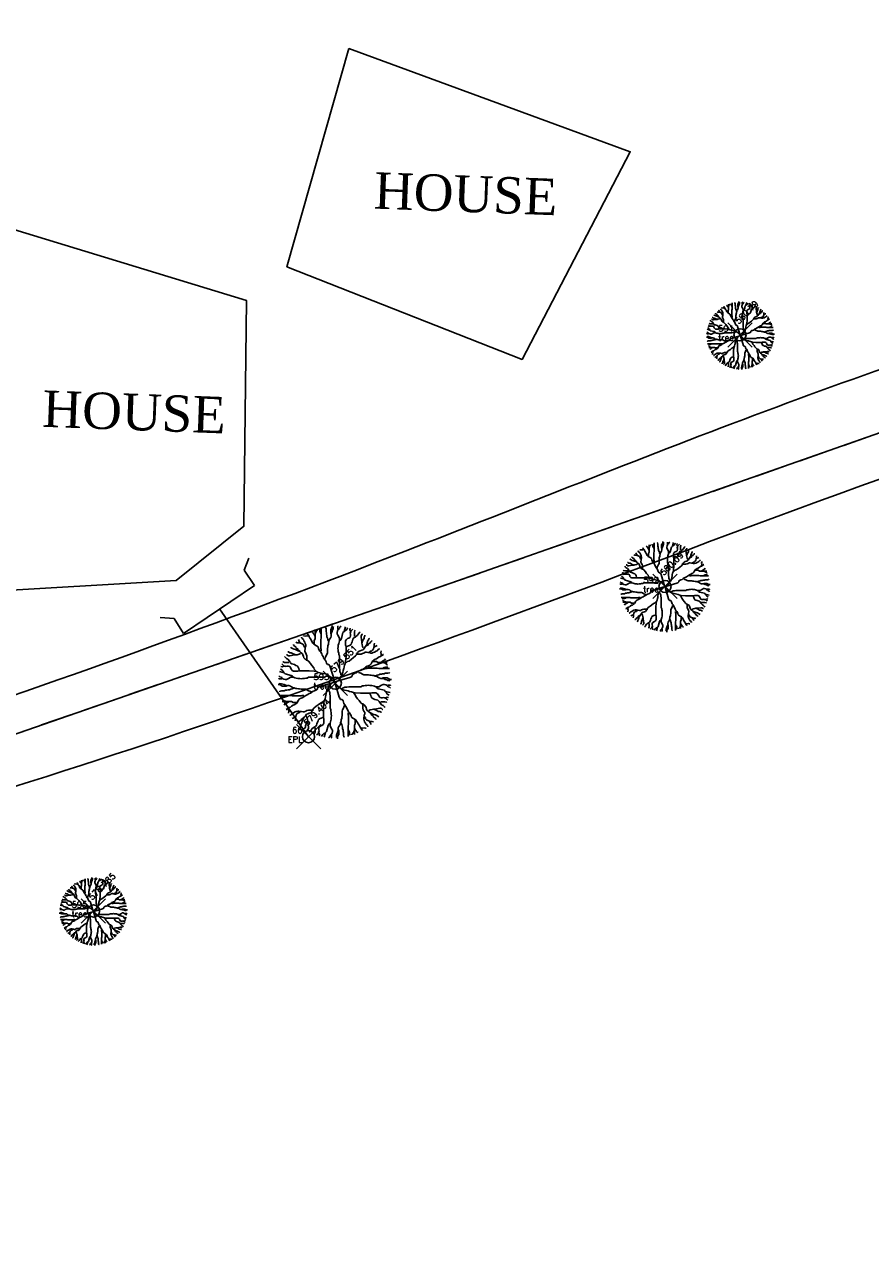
# Model space of a CAD drawing. Header units: millimetres. Extents: x 726415 to 727128, y 2561290 to 2562051.
# Tile 7 of 18: x 726701 to 726736, y 2561448 to 2561499. Entities that reach past the tile are written whole.
import ezdxf
from ezdxf.enums import TextEntityAlignment as Align

# ---------------------------------------------------------------- set-up
doc = ezdxf.new("R2010")
doc.units = ezdxf.units.MM
doc.header["$PDMODE"] = 35
doc.header["$PDSIZE"] = 0.5
doc.linetypes.add('ACAD_ISO03W100', pattern=[30, 12, -18])
doc.linetypes.add('HIDDENX2', pattern=[19.05, 12.7, -6.35])
for name, color, linetype in [('AGGRI LAND', 253, 'Continuous'), ('CSP2_ROAD', 3, 'Continuous'), ('Points', 7, 'Continuous'), ('Points-ELV', 6, 'Continuous'), ('Points-NUM', 4, 'Continuous'), ('Points-TXT', 3, 'Continuous'), ('ROAD', 114, 'Continuous'), ('TREE', 82, 'Continuous')]:
    doc.layers.add(name, color=color, linetype=linetype)
doc.layers.add('LT LINE', color=144, linetype='FENCELINE1', transparency=0.4)
doc.styles.add('romans', font='romans.shx')
doc.linetypes.add('FENCELINE1', pattern='A,6.35,-2.54,[133,ltypeshp.shx,S=2.54,R=0,X=-2.54,Y=0],-2.54,25.4', length=36.83)

# ---------------------------------------------------------------- blocks, each defined once
blk = doc.blocks.new('POINTS')
at = {"layer": 'Points'}
blk.add_line((0, 0), (0, 0), dxfattribs=at)
blk.add_point((0, 0), dxfattribs=at)
at = {"layer": 'Points-ELV', "style": 'romans'}
blk.add_attdef('ELEV', text='', height=1, rotation=45, dxfattribs=at).set_placement((0, 0), align=Align.BOTTOM_LEFT)
at = {"layer": 'Points-NUM', "style": 'romans'}
blk.add_attdef('PTNUM', text='', height=1, dxfattribs=at).set_placement((0, 0), align=Align.BOTTOM_RIGHT)
at = {"layer": 'Points-TXT', "style": 'romans'}
blk.add_attdef('DESC', text='', height=1, dxfattribs=at).set_placement((0, 0), align=Align.BOTTOM_RIGHT)
blk = doc.blocks.new('A$C7D0D0C92')
for p, q in [((0.593, 1.392), (0.587, 1.397)), ((0.669, 1.383), (0.676, 1.402)), ((0.676, 1.402), (0.676, 1.416)), ((0.687, 1.392), (0.693, 1.402)), ((0.748, 1.37), (0.748, 1.405)), ((0.748, 1.405), (0.752, 1.405)), ((0.767, 1.376), (0.771, 1.394)), ((0.771, 1.394), (0.786, 1.405)), ((0.825, 1.34), (0.841, 1.399)), ((0.258, 1.229), (0.253, 1.238)), ((0.299, 1.252), (0.294, 1.267)), ((0.294, 1.267), (0.294, 1.263)), ((0.317, 1.238), (0.299, 1.252)), ((0.322, 1.286), (0.317, 1.286)), ((0.322, 1.224), (0.317, 1.238)), ((0.34, 1.282), (0.322, 1.286)), ((0.358, 1.286), (0.34, 1.282)), ((0.376, 1.282), (0.358, 1.286)), ((0.376, 1.296), (0.364, 1.315)), ((0.364, 1.315), (0.364, 1.31)), ((0.388, 1.282), (0.376, 1.296)), ((0.393, 1.263), (0.388, 1.282)), ((0.405, 1.248), (0.393, 1.263)), ((0.417, 1.229), (0.405, 1.248)), ((0.434, 1.33), (0.417, 1.34)), ((0.44, 1.315), (0.434, 1.33)), ((0.452, 1.301), (0.44, 1.315)), ((0.458, 1.286), (0.452, 1.301)), ((0.452, 1.229), (0.464, 1.248)), ((0.464, 1.248), (0.464, 1.364)), ((0.47, 1.334), (0.493, 1.364)), ((0.47, 1.32), (0.47, 1.334)), ((0.493, 1.364), (0.493, 1.368)), ((0.523, 1.359), (0.516, 1.373)), ((0.523, 1.34), (0.523, 1.359)), ((0.528, 1.325), (0.523, 1.34)), ((0.54, 1.306), (0.528, 1.325)), ((0.534, 1.238), (0.54, 1.258)), ((0.534, 1.128), (0.534, 1.238)), ((0.54, 1.258), (0.54, 1.391)), ((0.599, 1.373), (0.593, 1.392)), ((0.599, 1.34), (0.599, 1.373)), ((0.605, 1.325), (0.599, 1.34)), ((0.605, 1.306), (0.605, 1.325)), ((0.61, 1.291), (0.605, 1.306)), ((0.61, 1.272), (0.61, 1.291)), ((0.617, 1.258), (0.61, 1.272)), ((0.622, 1.238), (0.617, 1.258)), ((0.634, 1.209), (0.622, 1.238)), ((0.634, 1.229), (0.646, 1.248)), ((0.646, 1.248), (0.658, 1.263)), ((0.658, 1.364), (0.669, 1.383)), ((0.658, 1.315), (0.658, 1.364)), ((0.663, 1.296), (0.658, 1.315)), ((0.658, 1.263), (0.663, 1.282)), ((0.663, 1.306), (0.669, 1.325)), ((0.663, 1.282), (0.663, 1.296)), ((0.669, 1.325), (0.676, 1.34)), ((0.676, 1.34), (0.681, 1.359)), ((0.681, 1.359), (0.687, 1.373)), ((0.687, 1.373), (0.687, 1.392)), ((0.738, 1.328), (0.743, 1.346)), ((0.738, 1.311), (0.738, 1.328)), ((0.748, 1.294), (0.738, 1.311)), ((0.743, 1.346), (0.752, 1.364)), ((0.767, 1.258), (0.748, 1.294)), ((0.752, 1.364), (0.767, 1.376)), ((0.767, 1.223), (0.767, 1.258)), ((0.782, 1.235), (0.791, 1.252)), ((0.791, 1.252), (0.81, 1.328)), ((0.81, 1.328), (0.825, 1.34)), ((0.825, 1.346), (0.844, 1.353)), ((0.844, 1.353), (0.858, 1.364)), ((0.844, 1.223), (0.853, 1.241)), ((0.853, 1.241), (0.868, 1.252)), ((0.858, 1.364), (0.868, 1.381)), ((0.868, 1.381), (0.872, 1.387)), ((0.868, 1.252), (0.883, 1.258)), ((0.883, 1.258), (0.902, 1.27)), ((0.897, 1.364), (0.902, 1.381)), ((0.906, 1.346), (0.897, 1.364)), ((0.902, 1.323), (0.906, 1.34)), ((0.906, 1.305), (0.902, 1.323)), ((0.902, 1.27), (0.906, 1.287)), ((0.906, 1.34), (0.921, 1.358)), ((0.911, 1.328), (0.906, 1.346)), ((0.906, 1.287), (0.906, 1.305)), ((0.921, 1.358), (0.935, 1.37)), ((0.93, 1.229), (0.935, 1.246)), ((0.935, 1.246), (0.949, 1.264)), ((0.949, 1.264), (0.964, 1.27)), ((0.954, 1.335), (0.959, 1.353)), ((0.954, 1.282), (0.954, 1.335)), ((0.959, 1.353), (0.964, 1.358)), ((0.964, 1.27), (0.993, 1.294)), ((0.993, 1.294), (1.003, 1.311)), ((1.003, 1.311), (1.017, 1.328)), ((1.017, 1.328), (1.027, 1.335)), ((1.036, 1.287), (1.05, 1.305)), ((1.036, 1.27), (1.036, 1.287)), ((1.046, 1.211), (1.036, 1.27)), ((1.05, 1.305), (1.05, 1.311)), ((1.065, 1.235), (1.075, 1.252)), ((1.075, 1.27), (1.084, 1.287)), ((1.075, 1.252), (1.075, 1.27)), ((1.084, 1.287), (1.084, 1.294)), ((1.128, 1.235), (1.137, 1.252)), ((1.137, 1.252), (1.142, 1.258)), ((0.129, 1.084), (0.123, 1.084)), ((0.146, 1.075), (0.129, 1.084)), ((0.164, 1.137), (0.159, 1.142)), ((0.182, 1.128), (0.164, 1.137)), ((0.199, 1.118), (0.182, 1.128)), ((0.194, 1.171), (0.194, 1.176)), ((0.205, 1.157), (0.194, 1.171)), ((0.217, 1.113), (0.199, 1.118)), ((0.223, 1.147), (0.205, 1.157)), ((0.235, 1.108), (0.217, 1.113)), ((0.24, 1.2), (0.223, 1.205)), ((0.228, 1.132), (0.223, 1.147)), ((0.246, 1.123), (0.228, 1.132)), ((0.253, 1.099), (0.235, 1.108)), ((0.258, 1.2), (0.24, 1.2)), ((0.253, 1.108), (0.246, 1.123)), ((0.27, 1.094), (0.253, 1.108)), ((0.27, 1.089), (0.253, 1.099)), ((0.264, 1.214), (0.258, 1.229)), ((0.276, 1.195), (0.258, 1.2)), ((0.276, 1.2), (0.264, 1.214)), ((0.287, 1.075), (0.27, 1.089)), ((0.294, 1.19), (0.276, 1.195)), ((0.311, 1.181), (0.294, 1.19)), ((0.322, 1.166), (0.311, 1.181)), ((0.335, 1.205), (0.322, 1.224)), ((0.322, 1.151), (0.322, 1.166)), ((0.34, 1.142), (0.322, 1.151)), ((0.34, 1.19), (0.335, 1.205)), ((0.335, 1.104), (0.34, 1.123)), ((0.335, 1.089), (0.335, 1.104)), ((0.346, 1.07), (0.335, 1.089)), ((0.346, 1.171), (0.34, 1.19)), ((0.34, 1.142), (0.346, 1.157)), ((0.34, 1.123), (0.34, 1.142)), ((0.346, 1.157), (0.346, 1.171)), ((0.422, 1.214), (0.417, 1.229)), ((0.434, 1.195), (0.422, 1.214)), ((0.446, 1.181), (0.434, 1.195)), ((0.481, 1.162), (0.446, 1.181)), ((0.452, 1.185), (0.452, 1.229)), ((0.499, 1.147), (0.481, 1.162)), ((0.505, 1.128), (0.499, 1.147)), ((0.511, 1.113), (0.505, 1.128)), ((0.523, 1.094), (0.511, 1.113)), ((0.534, 1.08), (0.523, 1.094)), ((0.54, 1.113), (0.534, 1.128)), ((0.54, 1.094), (0.54, 1.113)), ((0.617, 1.128), (0.622, 1.147)), ((0.617, 1.07), (0.617, 1.128)), ((0.622, 1.162), (0.628, 1.181)), ((0.622, 1.147), (0.622, 1.162)), ((0.628, 1.195), (0.634, 1.214)), ((0.628, 1.181), (0.628, 1.195)), ((0.634, 1.214), (0.634, 1.229)), ((0.748, 1.129), (0.752, 1.147)), ((0.752, 1.111), (0.748, 1.129)), ((0.752, 1.17), (0.757, 1.188)), ((0.752, 1.147), (0.752, 1.17)), ((0.752, 1.088), (0.752, 1.111)), ((0.757, 1.07), (0.752, 1.088)), ((0.757, 1.188), (0.762, 1.205)), ((0.762, 1.205), (0.767, 1.223)), ((0.767, 1.223), (0.782, 1.235)), ((0.844, 1.17), (0.844, 1.223)), ((0.849, 1.152), (0.844, 1.17)), ((0.844, 1.147), (0.858, 1.152)), ((0.849, 1.029), (0.849, 1.152)), ((0.858, 1.152), (0.878, 1.159)), ((0.878, 1.159), (0.892, 1.164)), ((0.892, 1.164), (0.911, 1.176)), ((0.911, 1.176), (0.916, 1.193)), ((0.916, 1.193), (0.926, 1.211)), ((0.926, 1.211), (0.93, 1.229)), ((0.993, 1.076), (1.012, 1.094)), ((1.012, 1.094), (1.027, 1.1)), ((1.027, 1.1), (1.046, 1.106)), ((1.046, 1.193), (1.046, 1.211)), ((1.05, 1.176), (1.046, 1.193)), ((1.046, 1.106), (1.061, 1.111)), ((1.05, 1.2), (1.055, 1.217)), ((1.055, 1.152), (1.05, 1.176)), ((1.055, 1.217), (1.065, 1.235)), ((1.065, 1.135), (1.055, 1.152)), ((1.061, 1.111), (1.075, 1.129)), ((1.075, 1.129), (1.089, 1.147)), ((1.089, 1.147), (1.099, 1.164)), ((1.094, 1.147), (1.108, 1.164)), ((1.099, 1.164), (1.108, 1.182)), ((1.108, 1.182), (1.113, 1.2)), ((1.108, 1.164), (1.123, 1.17)), ((1.113, 1.2), (1.118, 1.217)), ((1.118, 1.217), (1.128, 1.235)), ((1.123, 1.17), (1.132, 1.188)), ((1.132, 1.188), (1.147, 1.193)), ((1.142, 1.076), (1.151, 1.094)), ((1.147, 1.193), (1.157, 1.211)), ((1.151, 1.094), (1.166, 1.094)), ((1.157, 1.211), (1.171, 1.223)), ((1.166, 1.094), (1.181, 1.106)), ((1.171, 1.223), (1.176, 1.223)), ((1.181, 1.106), (1.19, 1.123)), ((1.19, 1.123), (1.195, 1.141)), ((1.195, 1.141), (1.2, 1.159)), ((1.2, 1.176), (1.205, 1.193)), ((1.2, 1.159), (1.2, 1.176)), ((1.2, 1.141), (1.214, 1.152)), ((1.205, 1.082), (1.224, 1.094)), ((1.214, 1.152), (1.229, 1.159)), ((1.224, 1.094), (1.238, 1.1)), ((1.229, 1.159), (1.238, 1.164)), ((1.238, 1.1), (1.252, 1.117)), ((1.252, 1.117), (1.267, 1.123)), ((1.267, 1.123), (1.263, 1.123)), ((1.282, 1.076), (1.286, 1.094)), ((1.286, 1.094), (1.286, 1.1)), ((0.058, 0.921), (0.047, 0.935)), ((0.064, 0.959), (0.058, 0.964)), ((0.082, 0.954), (0.064, 0.959)), ((0.088, 1.017), (0.082, 1.027)), ((0.135, 0.954), (0.082, 0.954)), ((0.105, 1.003), (0.088, 1.017)), ((0.111, 1.05), (0.105, 1.05)), ((0.123, 0.993), (0.105, 1.003)), ((0.129, 1.036), (0.111, 1.05)), ((0.146, 0.964), (0.123, 0.993)), ((0.146, 1.036), (0.129, 1.036)), ((0.164, 1.075), (0.146, 1.075)), ((0.205, 1.046), (0.146, 1.036)), ((0.152, 0.949), (0.146, 0.964)), ((0.17, 0.935), (0.152, 0.949)), ((0.182, 1.065), (0.164, 1.075)), ((0.187, 0.93), (0.17, 0.935)), ((0.199, 1.055), (0.182, 1.065)), ((0.205, 0.926), (0.187, 0.93)), ((0.217, 1.05), (0.199, 1.055)), ((0.223, 1.046), (0.205, 1.046)), ((0.24, 1.05), (0.223, 1.046)), ((0.264, 1.055), (0.24, 1.05)), ((0.281, 1.065), (0.264, 1.055)), ((0.305, 1.061), (0.287, 1.075)), ((0.311, 1.046), (0.305, 1.061)), ((0.317, 1.027), (0.311, 1.046)), ((0.322, 1.012), (0.317, 1.027)), ((0.34, 0.993), (0.322, 1.012)), ((0.364, 0.983), (0.34, 0.993)), ((0.352, 1.055), (0.346, 1.07)), ((0.358, 1.036), (0.352, 1.055)), ((0.358, 0.973), (0.358, 1.036)), ((0.381, 0.969), (0.364, 0.983)), ((0.405, 0.94), (0.381, 0.969)), ((0.422, 0.916), (0.405, 0.94)), ((0.546, 1.061), (0.534, 1.08)), ((0.552, 1.046), (0.546, 1.061)), ((0.564, 1.027), (0.552, 1.046)), ((0.569, 1.012), (0.564, 1.027)), ((0.581, 0.993), (0.569, 1.012)), ((0.593, 0.979), (0.581, 0.993)), ((0.587, 1.003), (0.593, 1.022)), ((0.593, 1.022), (0.599, 1.036)), ((0.599, 0.959), (0.593, 0.979)), ((0.599, 1.036), (0.61, 1.055)), ((0.605, 0.945), (0.599, 0.959)), ((0.617, 0.926), (0.605, 0.945)), ((0.61, 1.055), (0.617, 1.07)), ((0.757, 1.053), (0.757, 1.07)), ((0.767, 1.035), (0.757, 1.053)), ((0.767, 0.882), (0.767, 1.035)), ((0.829, 0.918), (0.839, 0.941)), ((0.839, 0.941), (0.844, 0.964)), ((0.844, 0.964), (0.849, 1.029)), ((0.849, 0.947), (0.868, 0.964)), ((0.868, 0.964), (0.887, 0.971)), ((0.887, 0.971), (0.916, 0.994)), ((0.916, 0.994), (0.94, 1.012)), ((0.94, 1.012), (0.969, 1.035)), ((0.969, 1.035), (0.983, 1.053)), ((0.973, 1.058), (1.036, 1.058)), ((0.983, 1.053), (0.993, 1.076)), ((1.036, 1.058), (1.055, 1.065)), ((1.055, 1.065), (1.07, 1.07)), ((1.07, 1.07), (1.089, 1.082)), ((1.089, 1.082), (1.104, 1.082)), ((1.104, 1.082), (1.123, 1.076)), ((1.123, 1.076), (1.142, 1.076)), ((1.142, 1.076), (1.157, 1.07)), ((1.147, 0.918), (1.162, 0.935)), ((1.157, 1.07), (1.171, 1.07)), ((1.162, 0.935), (1.181, 0.971)), ((1.171, 1.07), (1.19, 1.076)), ((1.181, 0.971), (1.195, 0.982)), ((1.185, 0.964), (1.229, 0.964)), ((1.19, 1.076), (1.205, 1.082)), ((1.195, 0.982), (1.214, 0.994)), ((1.214, 0.994), (1.229, 0.999)), ((1.229, 0.999), (1.248, 1.012)), ((1.229, 0.964), (1.248, 0.953)), ((1.248, 1.012), (1.263, 1.023)), ((1.248, 0.953), (1.364, 0.953)), ((1.263, 1.023), (1.282, 1.029)), ((1.286, 1.058), (1.282, 1.076)), ((1.282, 1.041), (1.286, 1.058)), ((1.282, 1.029), (1.296, 1.041)), ((1.286, 0.958), (1.301, 0.964)), ((1.296, 1.041), (1.315, 1.053)), ((1.301, 0.964), (1.315, 0.976)), ((1.315, 1.053), (1.31, 1.053)), ((1.315, 0.976), (1.33, 0.982)), ((1.32, 0.947), (1.334, 0.947)), ((1.33, 0.982), (1.34, 0.999)), ((1.334, 0.947), (1.364, 0.923)), ((0.023, 0.771), (0.011, 0.786)), ((0.076, 0.825), (0.018, 0.841)), ((0.035, 0.868), (0.029, 0.872)), ((0.052, 0.897), (0.035, 0.902)), ((0.052, 0.858), (0.035, 0.868)), ((0.07, 0.906), (0.052, 0.897)), ((0.064, 0.844), (0.052, 0.858)), ((0.076, 0.906), (0.058, 0.921)), ((0.07, 0.825), (0.064, 0.844)), ((0.088, 0.911), (0.07, 0.906)), ((0.093, 0.902), (0.076, 0.906)), ((0.088, 0.81), (0.076, 0.825)), ((0.164, 0.791), (0.088, 0.81)), ((0.111, 0.906), (0.093, 0.902)), ((0.129, 0.906), (0.111, 0.906)), ((0.146, 0.902), (0.129, 0.906)), ((0.159, 0.883), (0.146, 0.902)), ((0.164, 0.868), (0.159, 0.883)), ((0.176, 0.853), (0.164, 0.868)), ((0.182, 0.782), (0.164, 0.791)), ((0.194, 0.844), (0.176, 0.853)), ((0.194, 0.767), (0.182, 0.782)), ((0.246, 0.844), (0.194, 0.844)), ((0.223, 0.916), (0.205, 0.926)), ((0.24, 0.911), (0.223, 0.916)), ((0.253, 0.892), (0.24, 0.911)), ((0.264, 0.849), (0.246, 0.844)), ((0.258, 0.878), (0.253, 0.892)), ((0.264, 0.858), (0.258, 0.878)), ((0.27, 0.844), (0.264, 0.858)), ((0.388, 0.849), (0.264, 0.849)), ((0.452, 0.844), (0.388, 0.849)), ((0.446, 0.887), (0.422, 0.916)), ((0.452, 0.868), (0.446, 0.887)), ((0.47, 0.849), (0.452, 0.868)), ((0.475, 0.839), (0.452, 0.844)), ((0.499, 0.829), (0.475, 0.839)), ((0.523, 0.825), (0.499, 0.829)), ((0.54, 0.82), (0.523, 0.825)), ((0.564, 0.815), (0.54, 0.82)), ((0.587, 0.81), (0.564, 0.815)), ((0.599, 0.782), (0.581, 0.771)), ((0.605, 0.805), (0.587, 0.81)), ((0.617, 0.786), (0.599, 0.782)), ((0.622, 0.796), (0.605, 0.805)), ((0.634, 0.926), (0.617, 0.926)), ((0.64, 0.782), (0.622, 0.796)), ((0.646, 0.911), (0.634, 0.926)), ((0.658, 0.771), (0.64, 0.782)), ((0.651, 0.897), (0.646, 0.911)), ((0.699, 0.738), (0.651, 0.897)), ((0.771, 0.859), (0.767, 0.882)), ((0.771, 0.836), (0.771, 0.859)), ((0.782, 0.818), (0.771, 0.836)), ((0.771, 0.759), (0.782, 0.777)), ((0.786, 0.8), (0.782, 0.818)), ((0.782, 0.777), (0.796, 0.795)), ((0.796, 0.795), (0.805, 0.812)), ((0.805, 0.812), (0.81, 0.829)), ((0.81, 0.829), (0.815, 0.853)), ((0.815, 0.853), (0.82, 0.877)), ((0.82, 0.877), (0.825, 0.894)), ((0.825, 0.894), (0.829, 0.918)), ((0.911, 0.77), (0.926, 0.782)), ((0.926, 0.8), (0.945, 0.812)), ((0.926, 0.782), (0.926, 0.8)), ((0.945, 0.812), (0.959, 0.818)), ((0.959, 0.818), (0.979, 0.823)), ((0.979, 0.823), (0.993, 0.836)), ((0.993, 0.836), (1.012, 0.847)), ((1.003, 0.829), (1.022, 0.823)), ((1.012, 0.847), (1.027, 0.853)), ((1.022, 0.823), (1.036, 0.818)), ((1.027, 0.853), (1.046, 0.864)), ((1.036, 0.818), (1.055, 0.806)), ((1.046, 0.864), (1.061, 0.871)), ((1.055, 0.806), (1.07, 0.8)), ((1.061, 0.871), (1.08, 0.882)), ((1.07, 0.8), (1.128, 0.8)), ((1.08, 0.882), (1.094, 0.894)), ((1.094, 0.894), (1.113, 0.905)), ((1.094, 0.877), (1.113, 0.877)), ((1.113, 0.905), (1.128, 0.912)), ((1.113, 0.877), (1.128, 0.882)), ((1.128, 0.912), (1.147, 0.918)), ((1.128, 0.882), (1.238, 0.882)), ((1.128, 0.8), (1.147, 0.795)), ((1.147, 0.795), (1.162, 0.795)), ((1.162, 0.795), (1.181, 0.788)), ((1.181, 0.788), (1.195, 0.788)), ((1.195, 0.788), (1.214, 0.782)), ((1.209, 0.782), (1.238, 0.795)), ((1.214, 0.782), (1.229, 0.782)), ((1.229, 0.782), (1.248, 0.77)), ((1.238, 0.882), (1.258, 0.877)), ((1.238, 0.795), (1.258, 0.8)), ((1.258, 0.877), (1.391, 0.877)), ((1.258, 0.8), (1.272, 0.806)), ((1.272, 0.806), (1.291, 0.806)), ((1.291, 0.806), (1.306, 0.812)), ((1.306, 0.877), (1.325, 0.888)), ((1.306, 0.812), (1.325, 0.812)), ((1.325, 0.888), (1.34, 0.894)), ((1.325, 0.812), (1.34, 0.818)), ((1.34, 0.894), (1.359, 0.894)), ((1.34, 0.818), (1.373, 0.818)), ((1.359, 0.894), (1.373, 0.9)), ((1.364, 0.923), (1.368, 0.923)), ((1.373, 0.818), (1.392, 0.823)), ((1.392, 0.823), (1.397, 0.829)), ((0.015, 0.676), (0, 0.676)), ((0.011, 0.748), (0.011, 0.752)), ((0.047, 0.748), (0.011, 0.748)), ((0.024, 0.687), (0.015, 0.693)), ((0.034, 0.669), (0.015, 0.676)), ((0.041, 0.767), (0.023, 0.771)), ((0.043, 0.687), (0.024, 0.687)), ((0.053, 0.658), (0.034, 0.669)), ((0.052, 0.752), (0.041, 0.767)), ((0.058, 0.681), (0.043, 0.687)), ((0.07, 0.743), (0.052, 0.752)), ((0.101, 0.658), (0.053, 0.658)), ((0.077, 0.676), (0.058, 0.681)), ((0.088, 0.738), (0.07, 0.743)), ((0.092, 0.669), (0.077, 0.676)), ((0.105, 0.738), (0.088, 0.738)), ((0.111, 0.663), (0.092, 0.669)), ((0.12, 0.663), (0.101, 0.658)), ((0.123, 0.748), (0.105, 0.738)), ((0.135, 0.663), (0.12, 0.663)), ((0.159, 0.767), (0.123, 0.748)), ((0.154, 0.658), (0.135, 0.663)), ((0.168, 0.646), (0.154, 0.658)), ((0.194, 0.767), (0.159, 0.767)), ((0.178, 0.622), (0.159, 0.617)), ((0.187, 0.634), (0.168, 0.646)), ((0.207, 0.634), (0.178, 0.622)), ((0.202, 0.634), (0.187, 0.634)), ((0.211, 0.762), (0.194, 0.767)), ((0.221, 0.628), (0.202, 0.634)), ((0.228, 0.757), (0.211, 0.762)), ((0.236, 0.628), (0.221, 0.628)), ((0.246, 0.752), (0.228, 0.757)), ((0.255, 0.622), (0.236, 0.628)), ((0.27, 0.752), (0.246, 0.752)), ((0.269, 0.622), (0.255, 0.622)), ((0.289, 0.617), (0.269, 0.622)), ((0.287, 0.748), (0.27, 0.752)), ((0.305, 0.752), (0.287, 0.748)), ((0.329, 0.752), (0.305, 0.752)), ((0.346, 0.757), (0.329, 0.752)), ((0.364, 0.757), (0.346, 0.757)), ((0.381, 0.767), (0.364, 0.757)), ((0.534, 0.767), (0.381, 0.767)), ((0.505, 0.646), (0.491, 0.634)), ((0.491, 0.634), (0.491, 0.617)), ((0.52, 0.651), (0.505, 0.646)), ((0.679, 0.699), (0.52, 0.651)), ((0.558, 0.771), (0.534, 0.767)), ((0.581, 0.771), (0.558, 0.771)), ((0.621, 0.622), (0.611, 0.605)), ((0.635, 0.64), (0.621, 0.622)), ((0.645, 0.658), (0.635, 0.64)), ((0.655, 0.676), (0.645, 0.658)), ((0.669, 0.693), (0.655, 0.676)), ((0.676, 0.762), (0.658, 0.771)), ((0.693, 0.748), (0.676, 0.762)), ((0.707, 0.704), (0.679, 0.699)), ((0.704, 0.709), (0.699, 0.738)), ((0.709, 0.712), (0.738, 0.718)), ((0.712, 0.707), (0.718, 0.679)), ((0.718, 0.679), (0.765, 0.52)), ((0.724, 0.669), (0.741, 0.655)), ((0.738, 0.718), (0.897, 0.765)), ((0.741, 0.655), (0.759, 0.645)), ((0.748, 0.724), (0.762, 0.741)), ((0.759, 0.645), (0.777, 0.635)), ((0.762, 0.741), (0.771, 0.759)), ((0.777, 0.635), (0.795, 0.621)), ((0.795, 0.621), (0.812, 0.611)), ((0.8, 0.63), (0.818, 0.635)), ((0.818, 0.635), (0.836, 0.645)), ((0.836, 0.645), (0.859, 0.645)), ((0.859, 0.645), (0.882, 0.65)), ((0.882, 0.65), (1.035, 0.65)), ((0.897, 0.765), (0.911, 0.77)), ((1.035, 0.65), (1.053, 0.659)), ((1.053, 0.659), (1.07, 0.659)), ((1.07, 0.659), (1.088, 0.664)), ((1.088, 0.664), (1.111, 0.664)), ((1.111, 0.664), (1.129, 0.669)), ((1.129, 0.669), (1.147, 0.664)), ((1.147, 0.664), (1.17, 0.664)), ((1.17, 0.664), (1.188, 0.659)), ((1.188, 0.659), (1.205, 0.655)), ((1.205, 0.655), (1.223, 0.65)), ((1.223, 0.65), (1.258, 0.65)), ((1.223, 0.65), (1.235, 0.635)), ((1.235, 0.635), (1.252, 0.625)), ((1.248, 0.77), (1.263, 0.759)), ((1.252, 0.625), (1.328, 0.606)), ((1.258, 0.65), (1.294, 0.669)), ((1.263, 0.759), (1.282, 0.753)), ((1.282, 0.753), (1.296, 0.753)), ((1.294, 0.669), (1.311, 0.679)), ((1.296, 0.753), (1.315, 0.759)), ((1.306, 0.753), (1.325, 0.747)), ((1.311, 0.679), (1.328, 0.679)), ((1.315, 0.759), (1.364, 0.759)), ((1.325, 0.747), (1.34, 0.741)), ((1.328, 0.679), (1.346, 0.674)), ((1.34, 0.741), (1.359, 0.736)), ((1.346, 0.674), (1.364, 0.664)), ((1.359, 0.736), (1.373, 0.729)), ((1.364, 0.759), (1.383, 0.747)), ((1.364, 0.664), (1.376, 0.65)), ((1.37, 0.669), (1.405, 0.669)), ((1.373, 0.729), (1.392, 0.729)), ((1.376, 0.65), (1.394, 0.645)), ((1.383, 0.747), (1.402, 0.741)), ((1.392, 0.729), (1.402, 0.724)), ((1.394, 0.645), (1.405, 0.63)), ((1.402, 0.741), (1.416, 0.741)), ((1.405, 0.669), (1.405, 0.664)), ((0.024, 0.593), (0.02, 0.587)), ((0.043, 0.599), (0.024, 0.593)), ((0.159, 0.54), (0.026, 0.54)), ((0.077, 0.599), (0.043, 0.599)), ((0.058, 0.523), (0.043, 0.516)), ((0.053, 0.493), (0.048, 0.493)), ((0.082, 0.47), (0.053, 0.493)), ((0.077, 0.523), (0.058, 0.523)), ((0.092, 0.605), (0.077, 0.599)), ((0.092, 0.528), (0.077, 0.523)), ((0.097, 0.47), (0.082, 0.47)), ((0.111, 0.605), (0.092, 0.605)), ((0.111, 0.54), (0.092, 0.528)), ((0.125, 0.61), (0.111, 0.605)), ((0.144, 0.61), (0.125, 0.61)), ((0.159, 0.617), (0.144, 0.61)), ((0.178, 0.534), (0.159, 0.54)), ((0.289, 0.534), (0.178, 0.534)), ((0.255, 0.481), (0.236, 0.446)), ((0.269, 0.499), (0.255, 0.481)), ((0.289, 0.505), (0.269, 0.499)), ((0.346, 0.617), (0.289, 0.617)), ((0.303, 0.54), (0.289, 0.534)), ((0.303, 0.511), (0.289, 0.505)), ((0.322, 0.54), (0.303, 0.54)), ((0.322, 0.523), (0.303, 0.511)), ((0.337, 0.534), (0.322, 0.523)), ((0.356, 0.546), (0.337, 0.534)), ((0.361, 0.61), (0.346, 0.617)), ((0.371, 0.552), (0.356, 0.546)), ((0.38, 0.599), (0.361, 0.61)), ((0.39, 0.564), (0.371, 0.552)), ((0.395, 0.593), (0.38, 0.599)), ((0.404, 0.569), (0.39, 0.564)), ((0.414, 0.587), (0.395, 0.593)), ((0.423, 0.581), (0.404, 0.569)), ((0.438, 0.593), (0.423, 0.581)), ((0.457, 0.599), (0.438, 0.593)), ((0.472, 0.605), (0.457, 0.599)), ((0.491, 0.617), (0.472, 0.605)), ((0.568, 0.47), (0.548, 0.452)), ((0.578, 0.475), (0.573, 0.452)), ((0.587, 0.499), (0.578, 0.475)), ((0.592, 0.523), (0.587, 0.499)), ((0.597, 0.54), (0.592, 0.523)), ((0.601, 0.564), (0.597, 0.54)), ((0.606, 0.587), (0.601, 0.564)), ((0.611, 0.605), (0.606, 0.587)), ((0.63, 0.617), (0.635, 0.599)), ((0.635, 0.599), (0.645, 0.581)), ((0.645, 0.581), (0.645, 0.558)), ((0.645, 0.558), (0.65, 0.534)), ((0.65, 0.534), (0.65, 0.381)), ((0.765, 0.52), (0.77, 0.505)), ((0.77, 0.505), (0.782, 0.491)), ((0.782, 0.491), (0.8, 0.491)), ((0.8, 0.491), (0.812, 0.472)), ((0.812, 0.611), (0.829, 0.606)), ((0.812, 0.472), (0.818, 0.457)), ((0.829, 0.606), (0.853, 0.601)), ((0.853, 0.601), (0.877, 0.597)), ((0.877, 0.597), (0.894, 0.592)), ((0.894, 0.592), (0.918, 0.587)), ((0.918, 0.587), (0.941, 0.578)), ((0.941, 0.578), (0.964, 0.573)), ((0.947, 0.568), (0.964, 0.548)), ((0.964, 0.573), (1.029, 0.568)), ((0.964, 0.548), (0.971, 0.529)), ((0.971, 0.529), (0.994, 0.5)), ((0.994, 0.5), (1.012, 0.477)), ((1.012, 0.477), (1.035, 0.447)), ((1.029, 0.568), (1.152, 0.568)), ((1.147, 0.573), (1.152, 0.558)), ((1.152, 0.568), (1.17, 0.573)), ((1.152, 0.558), (1.159, 0.539)), ((1.159, 0.539), (1.164, 0.524)), ((1.164, 0.524), (1.176, 0.505)), ((1.17, 0.573), (1.223, 0.573)), ((1.176, 0.505), (1.193, 0.5)), ((1.193, 0.5), (1.211, 0.491)), ((1.211, 0.491), (1.229, 0.486)), ((1.223, 0.573), (1.241, 0.563)), ((1.229, 0.486), (1.246, 0.481)), ((1.241, 0.563), (1.252, 0.548)), ((1.246, 0.481), (1.264, 0.467)), ((1.252, 0.548), (1.258, 0.534)), ((1.258, 0.534), (1.27, 0.515)), ((1.264, 0.467), (1.27, 0.453)), ((1.27, 0.515), (1.287, 0.51)), ((1.287, 0.51), (1.305, 0.51)), ((1.305, 0.51), (1.323, 0.515)), ((1.323, 0.515), (1.34, 0.51)), ((1.328, 0.606), (1.34, 0.592)), ((1.328, 0.505), (1.346, 0.51)), ((1.34, 0.592), (1.399, 0.576)), ((1.34, 0.51), (1.358, 0.496)), ((1.346, 0.592), (1.353, 0.573)), ((1.346, 0.51), (1.364, 0.52)), ((1.353, 0.573), (1.364, 0.558)), ((1.358, 0.496), (1.37, 0.481)), ((1.364, 0.558), (1.381, 0.548)), ((1.364, 0.52), (1.381, 0.515)), ((1.381, 0.548), (1.387, 0.544)), ((0.168, 0.464), (0.053, 0.464)), ((0.086, 0.434), (0.077, 0.417)), ((0.101, 0.44), (0.086, 0.434)), ((0.116, 0.452), (0.101, 0.44)), ((0.12, 0.376), (0.101, 0.364)), ((0.101, 0.364), (0.106, 0.364)), ((0.13, 0.458), (0.116, 0.452)), ((0.135, 0.388), (0.12, 0.376)), ((0.135, 0.376), (0.13, 0.358)), ((0.13, 0.358), (0.135, 0.34)), ((0.135, 0.34), (0.13, 0.322)), ((0.13, 0.322), (0.13, 0.317)), ((0.154, 0.393), (0.135, 0.388)), ((0.168, 0.405), (0.154, 0.393)), ((0.178, 0.317), (0.164, 0.299)), ((0.187, 0.452), (0.168, 0.464)), ((0.187, 0.417), (0.168, 0.405)), ((0.193, 0.322), (0.178, 0.317)), ((0.231, 0.452), (0.187, 0.452)), ((0.202, 0.422), (0.187, 0.417)), ((0.212, 0.335), (0.193, 0.322)), ((0.221, 0.434), (0.202, 0.422)), ((0.226, 0.34), (0.212, 0.335)), ((0.236, 0.446), (0.221, 0.434)), ((0.245, 0.346), (0.226, 0.34)), ((0.236, 0.311), (0.226, 0.294)), ((0.25, 0.322), (0.236, 0.311)), ((0.26, 0.346), (0.245, 0.346)), ((0.265, 0.322), (0.25, 0.322)), ((0.275, 0.34), (0.26, 0.346)), ((0.275, 0.34), (0.265, 0.322)), ((0.294, 0.34), (0.275, 0.34)), ((0.313, 0.335), (0.294, 0.34)), ((0.327, 0.335), (0.313, 0.335)), ((0.346, 0.346), (0.327, 0.335)), ((0.361, 0.352), (0.346, 0.346)), ((0.371, 0.311), (0.356, 0.305)), ((0.38, 0.358), (0.361, 0.352)), ((0.39, 0.317), (0.371, 0.311)), ((0.443, 0.358), (0.38, 0.358)), ((0.404, 0.322), (0.39, 0.317)), ((0.423, 0.34), (0.404, 0.322)), ((0.433, 0.364), (0.423, 0.34)), ((0.447, 0.381), (0.433, 0.364)), ((0.477, 0.405), (0.447, 0.381)), ((0.5, 0.422), (0.477, 0.405)), ((0.529, 0.446), (0.5, 0.422)), ((0.548, 0.452), (0.529, 0.446)), ((0.573, 0.452), (0.568, 0.388)), ((0.568, 0.388), (0.568, 0.264)), ((0.65, 0.381), (0.659, 0.364)), ((0.659, 0.364), (0.659, 0.346)), ((0.659, 0.346), (0.664, 0.329)), ((0.664, 0.329), (0.664, 0.305)), ((0.806, 0.361), (0.8, 0.346)), ((0.8, 0.346), (0.8, 0.289)), ((0.818, 0.38), (0.806, 0.361)), ((0.818, 0.457), (0.823, 0.438)), ((0.823, 0.395), (0.818, 0.38)), ((0.823, 0.438), (0.836, 0.423)), ((0.829, 0.414), (0.823, 0.395)), ((0.836, 0.423), (0.847, 0.404)), ((0.847, 0.404), (0.853, 0.39)), ((0.853, 0.39), (0.864, 0.371)), ((0.864, 0.371), (0.871, 0.356)), ((0.871, 0.356), (0.882, 0.337)), ((0.877, 0.322), (0.877, 0.303)), ((0.882, 0.337), (0.894, 0.322)), ((0.894, 0.322), (0.905, 0.303)), ((1.035, 0.447), (1.053, 0.433)), ((1.053, 0.433), (1.076, 0.423)), ((1.058, 0.443), (1.058, 0.38)), ((1.058, 0.38), (1.065, 0.361)), ((1.065, 0.361), (1.07, 0.346)), ((1.07, 0.346), (1.082, 0.327)), ((1.076, 0.423), (1.094, 0.404)), ((1.082, 0.313), (1.076, 0.294)), ((1.082, 0.327), (1.082, 0.313)), ((1.094, 0.404), (1.1, 0.39)), ((1.1, 0.39), (1.106, 0.371)), ((1.106, 0.371), (1.111, 0.356)), ((1.111, 0.356), (1.129, 0.342)), ((1.129, 0.342), (1.147, 0.327)), ((1.135, 0.351), (1.152, 0.361)), ((1.147, 0.327), (1.164, 0.318)), ((1.147, 0.322), (1.164, 0.308)), ((1.152, 0.361), (1.176, 0.366)), ((1.164, 0.318), (1.182, 0.308)), ((1.176, 0.366), (1.193, 0.371)), ((1.193, 0.371), (1.211, 0.371)), ((1.2, 0.366), (1.217, 0.361)), ((1.211, 0.371), (1.27, 0.38)), ((1.217, 0.361), (1.235, 0.351)), ((1.235, 0.351), (1.252, 0.342)), ((1.252, 0.342), (1.27, 0.342)), ((1.27, 0.453), (1.294, 0.423)), ((1.27, 0.38), (1.287, 0.38)), ((1.27, 0.342), (1.287, 0.332)), ((1.282, 0.462), (1.335, 0.462)), ((1.287, 0.38), (1.305, 0.366)), ((1.287, 0.332), (1.294, 0.332)), ((1.294, 0.423), (1.311, 0.414)), ((1.305, 0.366), (1.311, 0.366)), ((1.311, 0.414), (1.328, 0.4)), ((1.328, 0.4), (1.335, 0.39)), ((1.335, 0.462), (1.353, 0.457)), ((1.353, 0.457), (1.358, 0.453)), ((0.164, 0.299), (0.149, 0.294)), ((0.149, 0.294), (0.154, 0.294)), ((0.187, 0.258), (0.178, 0.253)), ((0.202, 0.264), (0.187, 0.258)), ((0.217, 0.276), (0.202, 0.264)), ((0.217, 0.24), (0.212, 0.223)), ((0.221, 0.276), (0.217, 0.258)), ((0.217, 0.258), (0.217, 0.24)), ((0.226, 0.294), (0.221, 0.276)), ((0.245, 0.194), (0.241, 0.194)), ((0.26, 0.205), (0.245, 0.194)), ((0.269, 0.223), (0.26, 0.205)), ((0.284, 0.228), (0.269, 0.223)), ((0.279, 0.164), (0.275, 0.159)), ((0.289, 0.182), (0.279, 0.164)), ((0.294, 0.246), (0.284, 0.228)), ((0.299, 0.199), (0.289, 0.182)), ((0.308, 0.253), (0.294, 0.246)), ((0.303, 0.217), (0.299, 0.199)), ((0.308, 0.235), (0.303, 0.217)), ((0.322, 0.27), (0.308, 0.253)), ((0.318, 0.253), (0.308, 0.235)), ((0.327, 0.27), (0.318, 0.253)), ((0.342, 0.287), (0.327, 0.27)), ((0.356, 0.305), (0.342, 0.287)), ((0.351, 0.182), (0.342, 0.164)), ((0.342, 0.164), (0.342, 0.146)), ((0.351, 0.281), (0.361, 0.264)), ((0.361, 0.199), (0.351, 0.182)), ((0.361, 0.264), (0.366, 0.24)), ((0.366, 0.217), (0.361, 0.199)), ((0.366, 0.24), (0.371, 0.223)), ((0.371, 0.223), (0.371, 0.205)), ((0.371, 0.205), (0.38, 0.146)), ((0.481, 0.17), (0.467, 0.152)), ((0.486, 0.187), (0.481, 0.17)), ((0.491, 0.205), (0.486, 0.187)), ((0.5, 0.223), (0.491, 0.205)), ((0.505, 0.24), (0.5, 0.223)), ((0.524, 0.253), (0.505, 0.24)), ((0.534, 0.159), (0.515, 0.146)), ((0.539, 0.258), (0.524, 0.253)), ((0.548, 0.164), (0.534, 0.159)), ((0.558, 0.264), (0.539, 0.258)), ((0.563, 0.176), (0.548, 0.164)), ((0.573, 0.27), (0.558, 0.264)), ((0.573, 0.194), (0.563, 0.176)), ((0.568, 0.264), (0.573, 0.246)), ((0.573, 0.246), (0.573, 0.194)), ((0.625, 0.164), (0.606, 0.088)), ((0.635, 0.182), (0.625, 0.164)), ((0.65, 0.194), (0.635, 0.182)), ((0.655, 0.211), (0.65, 0.194)), ((0.65, 0.194), (0.65, 0.159)), ((0.65, 0.159), (0.669, 0.123)), ((0.659, 0.228), (0.655, 0.211)), ((0.664, 0.246), (0.659, 0.228)), ((0.664, 0.305), (0.669, 0.287)), ((0.669, 0.287), (0.664, 0.27)), ((0.664, 0.27), (0.664, 0.246)), ((0.77, 0.168), (0.759, 0.154)), ((0.782, 0.187), (0.77, 0.168)), ((0.788, 0.221), (0.782, 0.202)), ((0.782, 0.207), (0.795, 0.178)), ((0.782, 0.202), (0.782, 0.187)), ((0.795, 0.255), (0.788, 0.236)), ((0.788, 0.236), (0.788, 0.221)), ((0.8, 0.289), (0.795, 0.269)), ((0.795, 0.269), (0.795, 0.255)), ((0.795, 0.178), (0.8, 0.159)), ((0.8, 0.159), (0.806, 0.144)), ((0.877, 0.303), (0.882, 0.289)), ((0.882, 0.178), (0.877, 0.159)), ((0.877, 0.159), (0.877, 0.026)), ((0.882, 0.289), (0.882, 0.178)), ((0.905, 0.303), (0.912, 0.289)), ((0.912, 0.289), (0.918, 0.269)), ((0.918, 0.269), (0.935, 0.255)), ((0.935, 0.255), (0.971, 0.236)), ((0.964, 0.187), (0.953, 0.168)), ((0.953, 0.168), (0.953, 0.053)), ((0.964, 0.231), (0.964, 0.187)), ((0.971, 0.236), (0.982, 0.221)), ((0.982, 0.221), (0.994, 0.202)), ((0.994, 0.202), (0.999, 0.187)), ((0.999, 0.187), (1.012, 0.168)), ((1.012, 0.168), (1.023, 0.154)), ((1.076, 0.275), (1.07, 0.26)), ((1.07, 0.26), (1.07, 0.245)), ((1.07, 0.245), (1.076, 0.226)), ((1.076, 0.294), (1.076, 0.275)), ((1.076, 0.275), (1.094, 0.265)), ((1.076, 0.226), (1.082, 0.212)), ((1.082, 0.212), (1.094, 0.193)), ((1.094, 0.265), (1.094, 0.25)), ((1.094, 0.25), (1.106, 0.236)), ((1.094, 0.193), (1.1, 0.178)), ((1.1, 0.178), (1.117, 0.164)), ((1.106, 0.236), (1.123, 0.226)), ((1.117, 0.164), (1.123, 0.149)), ((1.123, 0.226), (1.141, 0.221)), ((1.141, 0.221), (1.159, 0.217)), ((1.141, 0.217), (1.152, 0.202)), ((1.152, 0.202), (1.159, 0.187)), ((1.159, 0.217), (1.176, 0.217)), ((1.159, 0.187), (1.164, 0.178)), ((1.164, 0.308), (1.17, 0.294)), ((1.17, 0.294), (1.188, 0.284)), ((1.176, 0.217), (1.193, 0.212)), ((1.182, 0.308), (1.2, 0.303)), ((1.188, 0.284), (1.193, 0.269)), ((1.193, 0.269), (1.211, 0.26)), ((1.2, 0.303), (1.217, 0.299)), ((1.211, 0.26), (1.223, 0.245)), ((1.217, 0.299), (1.235, 0.289)), ((1.223, 0.245), (1.223, 0.241)), ((1.235, 0.289), (1.252, 0.279)), ((1.252, 0.279), (1.258, 0.275)), ((0.342, 0.146), (0.332, 0.129)), ((0.332, 0.129), (0.332, 0.123)), ((0.38, 0.129), (0.366, 0.111)), ((0.366, 0.111), (0.366, 0.105)), ((0.38, 0.146), (0.38, 0.129)), ((0.4, 0.088), (0.39, 0.082)), ((0.414, 0.105), (0.4, 0.088)), ((0.423, 0.123), (0.414, 0.105)), ((0.453, 0.146), (0.423, 0.123)), ((0.467, 0.152), (0.453, 0.146)), ((0.457, 0.064), (0.453, 0.058)), ((0.462, 0.082), (0.457, 0.064)), ((0.462, 0.135), (0.462, 0.082)), ((0.496, 0.058), (0.481, 0.047)), ((0.51, 0.076), (0.496, 0.058)), ((0.505, 0.088), (0.51, 0.07)), ((0.515, 0.146), (0.51, 0.129)), ((0.51, 0.129), (0.51, 0.111)), ((0.51, 0.111), (0.515, 0.093)), ((0.515, 0.093), (0.51, 0.076)), ((0.51, 0.07), (0.52, 0.052)), ((0.52, 0.052), (0.515, 0.035)), ((0.548, 0.035), (0.544, 0.029)), ((0.558, 0.052), (0.548, 0.035)), ((0.573, 0.064), (0.558, 0.052)), ((0.592, 0.07), (0.573, 0.064)), ((0.592, 0.076), (0.576, 0.018)), ((0.606, 0.088), (0.592, 0.076)), ((0.645, 0.023), (0.63, 0.011)), ((0.65, 0.041), (0.645, 0.023)), ((0.664, 0.052), (0.65, 0.041)), ((0.674, 0.07), (0.664, 0.052)), ((0.669, 0.011), (0.664, 0.011)), ((0.669, 0.123), (0.679, 0.105)), ((0.669, 0.047), (0.669, 0.011)), ((0.679, 0.088), (0.674, 0.07)), ((0.679, 0.105), (0.679, 0.088)), ((0.729, 0.024), (0.724, 0.015)), ((0.736, 0.058), (0.729, 0.043)), ((0.729, 0.043), (0.729, 0.024)), ((0.741, 0.077), (0.736, 0.058)), ((0.747, 0.092), (0.741, 0.077)), ((0.747, 0.034), (0.741, 0.015)), ((0.741, 0.015), (0.741, 0)), ((0.753, 0.111), (0.747, 0.092)), ((0.759, 0.053), (0.747, 0.034)), ((0.759, 0.154), (0.753, 0.135)), ((0.753, 0.135), (0.753, 0.12)), ((0.753, 0.12), (0.759, 0.101)), ((0.759, 0.101), (0.759, 0.053)), ((0.806, 0.144), (0.806, 0.125)), ((0.806, 0.125), (0.812, 0.111)), ((0.812, 0.111), (0.812, 0.092)), ((0.812, 0.092), (0.818, 0.077)), ((0.818, 0.077), (0.818, 0.043)), ((0.818, 0.043), (0.823, 0.024)), ((0.823, 0.024), (0.829, 0.02)), ((0.877, 0.111), (0.888, 0.092)), ((0.888, 0.092), (0.894, 0.077)), ((0.894, 0.077), (0.894, 0.058)), ((0.894, 0.058), (0.9, 0.043)), ((0.947, 0.082), (0.923, 0.053)), ((0.923, 0.053), (0.923, 0.048)), ((0.947, 0.097), (0.947, 0.082)), ((0.958, 0.13), (0.964, 0.116)), ((0.964, 0.116), (0.976, 0.101)), ((0.976, 0.101), (0.982, 0.086)), ((0.982, 0.086), (0.999, 0.077)), ((1.023, 0.154), (1.029, 0.135)), ((1.029, 0.135), (1.041, 0.12)), ((1.041, 0.135), (1.058, 0.13)), ((1.041, 0.12), (1.053, 0.101)), ((1.053, 0.101), (1.053, 0.106)), ((1.058, 0.13), (1.076, 0.135)), ((1.076, 0.135), (1.094, 0.13)), ((1.094, 0.13), (1.1, 0.13)), ((1.123, 0.149), (1.123, 0.154))]:
    blk.add_line(p, q)
blk = doc.blocks.new('UJH')
at = {"layer": 'LT LINE'}
for p, q in [((3806.252, 4907.933, 440.33), (3806.347, 4908.174, 440.33)), ((3806.455, 4907.635, 440.33), (3806.252, 4907.933, 440.33)), ((3805.06, 4906.689, 440.33), (3806.455, 4907.635, 440.33)), ((3805.767, 4907.174, 440.33), (3807.522, 4904.658, 440.33)), ((3804.879, 4906.986, 440.33), (3804.6, 4907.001, 440.33)), ((3805.06, 4906.689, 440.33), (3804.879, 4906.986, 440.33))]:
    blk.add_line(p, q, dxfattribs=at)

msp = doc.modelspace()

# ---------------------------------------------------------------- linework, layer by layer
at = {"layer": 'AGGRI LAND'}
for points in [[(726714.233, 2561498.403), (726725.817, 2561494.156), (726721.369, 2561485.611), (726711.692, 2561489.419), (726714.233, 2561498.403)], [(726698.009, 2561491.695), (726698.946, 2561476.021), (726707.127, 2561476.509), (726709.921, 2561478.738), (726710.03, 2561488.03), (726698.009, 2561491.695)]]:
    msp.add_lwpolyline(points, dxfattribs=at)
at = {"layer": 'CSP2_ROAD'}
msp.add_polyline3d([(726616.47, 2561449.984, 0), (726622.811, 2561450.303, 0), (726628.79, 2561450.603, 0), (726634.767, 2561451.406, 0), (726639.879, 2561452.769, 0), (726645.513, 2561454.39, 0), (726655.813, 2561456.762, 0), (726673.422, 2561462.303, 0), (726685.747, 2561465.136, 0), (726696.193, 2561468.69, 0), (726718.43, 2561476.395, 0), (726746.912, 2561486.384, 0), (726777.242, 2561493.302, 0)], dxfattribs=at)
at = {"layer": 'ROAD', "linetype": 'HIDDENX2', "ltscale": 0.1}
msp.add_lwpolyline([(726616.47, 2561449.984), (726622.811, 2561450.303), (726628.79, 2561450.603), (726634.767, 2561451.406), (726639.879, 2561452.769), (726645.513, 2561454.39), (726655.813, 2561456.762), (726673.422, 2561462.303), (726685.747, 2561465.136), (726696.193, 2561468.69), (726718.43, 2561476.395), (726746.912, 2561486.384), (726777.242, 2561493.302)], dxfattribs=at)
at = {"layer": 'ROAD'}
for points in [[(727061.506, 2561752.297, 575.896), (727049.288, 2561732.089, 575.896), (727033.051, 2561709.249, 575.896), (727014.124, 2561685.014, 585.491), (726993.238, 2561663.033, 585.265), (726962.103, 2561627.061, 585.265), (726922.631, 2561585.234, 585.052), (726906.837, 2561567.12, 584.956), (726878.148, 2561537.312, 584.646), (726854.463, 2561521.346, 583.677), (726835, 2561513.504, 583.125), (726796.376, 2561497.293, 582.34), (726777.374, 2561491.988, 581.862), (726747.87, 2561484.62, 581.054), (726719.307, 2561474.464, 579.776), (726696.872, 2561466.902, 579), (726647.336, 2561453.408, 575.611), (726628.451, 2561449.162, 574.648), (726616.94, 2561448.305, 574.45), (726609.358, 2561445.066, 574.425), (726602.83, 2561435.499, 574.136), (726596.614, 2561427.114, 573.899), (726591.758, 2561424.617, 574.284), (726583.851, 2561425.283, 574.284), (726576.781, 2561423.978, 574.188), (726551.328, 2561411.295, 574.188), (726545.342, 2561408.448, 574.188), (726535.919, 2561403.163, 574.188), (726522.982, 2561397.367, 574.188), (726510.259, 2561392.541, 574.188)], [(727047.885, 2561747.066, 585.838), (727045.867, 2561734.083, 585.622), (727030.501, 2561711.687, 585.622), (727011.433, 2561687.162, 585.421), (726990.381, 2561665.303, 585.315), (726958.798, 2561630.083, 585.315), (726919.479, 2561587.362, 584.993), (726903.551, 2561569.475, 584.951), (726875.436, 2561540.011, 584.844), (726852.195, 2561524.975, 583.659), (726833.525, 2561516.743, 583.099), (726794.54, 2561501.037, 582.47), (726776.536, 2561495.196, 581.712), (726745.511, 2561488.167, 581.059), (726716.562, 2561477.716, 579.792), (726695.715, 2561470.173, 579.051), (726655.781, 2561458.33, 576.175), (726627.156, 2561452.29, 574.544), (726618.798, 2561451.917, 574.407), (726605.429, 2561446.84, 574.328), (726600.843, 2561439.125, 573.967), (726595.482, 2561429.98, 573.894), (726590.592, 2561426.619, 574.184), (726583.579, 2561426.408, 574.184), (726577.395, 2561425.762, 574.034), (726549.131, 2561415.297, 575.12), (726543.334, 2561412.857, 575.896), (726533.872, 2561408.439, 575.896), (726491.471, 2561388.329, 575.896)]]:
    msp.add_spline(points, degree=3, dxfattribs=at)

# ---------------------------------------------------------------- block references
at = {"layer": 'LT LINE', "linetype": 'ACAD_ISO03W100', "xscale": 2.091348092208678, "yscale": 2.091348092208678, "zscale": 2.091348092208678}
msp.add_blockref('UJH', (718749.727, 2551212.732, -922.827), dxfattribs=at)
at = {"layer": 'Points', "linetype": 'Continuous'}
ref = msp.add_blockref('POINTS', (726730.336, 2561486.617, 580.79), dxfattribs=at)
ref.add_attrib('PTNUM', '591', dxfattribs={"layer": 'Points-NUM', "height": 0.25, "style": 'romans'}).set_placement((726730.086, 2561486.68, 580.79), align=Align.BOTTOM_RIGHT)
ref.add_attrib('DESC', 'tree', dxfattribs={"layer": 'Points-TXT', "height": 0.25, "style": 'romans'}).set_placement((726730.086, 2561486.305, 580.79), align=Align.BOTTOM_RIGHT)
ref.add_attrib('ELEV', '580.79', dxfattribs={"layer": 'Points-ELV', "height": 0.25, "rotation": 45, "style": 'romans'}).set_placement((726730.336, 2561486.992, 580.79), align=Align.BOTTOM_LEFT)
ref = msp.add_blockref('POINTS', (726727.25, 2561476.264, 580.09), dxfattribs=at)
ref.add_attrib('PTNUM', '592', dxfattribs={"layer": 'Points-NUM', "height": 0.25, "style": 'romans'}).set_placement((726727, 2561476.326, 580.09), align=Align.BOTTOM_RIGHT)
ref.add_attrib('DESC', 'tree', dxfattribs={"layer": 'Points-TXT', "height": 0.25, "style": 'romans'}).set_placement((726727, 2561475.951, 580.09), align=Align.BOTTOM_RIGHT)
ref.add_attrib('ELEV', '580.09', dxfattribs={"layer": 'Points-ELV', "height": 0.25, "rotation": 45, "style": 'romans'}).set_placement((726727.25, 2561476.639, 580.09), align=Align.BOTTOM_LEFT)
ref = msp.add_blockref('POINTS', (726713.681, 2561472.278, 579.551), dxfattribs=at)
ref.add_attrib('PTNUM', '593', dxfattribs={"layer": 'Points-NUM', "height": 0.25, "style": 'romans'}).set_placement((726713.431, 2561472.34, 579.551), align=Align.BOTTOM_RIGHT)
ref.add_attrib('DESC', 'tree', dxfattribs={"layer": 'Points-TXT', "height": 0.25, "style": 'romans'}).set_placement((726713.431, 2561471.965, 579.551), align=Align.BOTTOM_RIGHT)
ref.add_attrib('ELEV', '579.551', dxfattribs={"layer": 'Points-ELV', "height": 0.25, "rotation": 45, "style": 'romans'}).set_placement((726713.681, 2561472.653, 579.551), align=Align.BOTTOM_LEFT)
ref = msp.add_blockref('POINTS', (726712.581, 2561470.079, 579.404), dxfattribs=at)
ref.add_attrib('PTNUM', '66', dxfattribs={"layer": 'Points-NUM', "height": 0.25, "style": 'romans'}).set_placement((726712.331, 2561470.141, 579.404), align=Align.BOTTOM_RIGHT)
ref.add_attrib('DESC', 'EPL', dxfattribs={"layer": 'Points-TXT', "height": 0.25, "style": 'romans'}).set_placement((726712.331, 2561469.766, 579.404), align=Align.BOTTOM_RIGHT)
ref.add_attrib('ELEV', '579.404', dxfattribs={"layer": 'Points-ELV', "height": 0.25, "rotation": 45, "style": 'romans'}).set_placement((726712.581, 2561470.454, 579.404), align=Align.BOTTOM_LEFT)
ref = msp.add_blockref('POINTS', (726703.728, 2561462.902, 578.785), dxfattribs=at)
ref.add_attrib('PTNUM', '595', dxfattribs={"layer": 'Points-NUM', "height": 0.25, "style": 'romans'}).set_placement((726703.478, 2561462.964, 578.785), align=Align.BOTTOM_RIGHT)
ref.add_attrib('DESC', 'tree', dxfattribs={"layer": 'Points-TXT', "height": 0.25, "style": 'romans'}).set_placement((726703.478, 2561462.589, 578.785), align=Align.BOTTOM_RIGHT)
ref.add_attrib('ELEV', '578.785', dxfattribs={"layer": 'Points-ELV', "height": 0.25, "rotation": 45, "style": 'romans'}).set_placement((726703.728, 2561463.277, 578.785), align=Align.BOTTOM_LEFT)
at = {"layer": 'TREE', "color": 114, "true_color": 0x139b48, "rotation": 359.9807131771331}
for p, xscale, yscale, zscale in [((726728.949, 2561485.188, 578.503), 1.976323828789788, 1.976323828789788, 1.976323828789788), ((726725.375, 2561474.387, 580.09), 2.635098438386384, 2.635098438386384, 2.635098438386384), ((726711.325, 2561469.996, 579.551), 3.293873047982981, 3.293873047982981, 3.293873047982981), ((726702.324, 2561461.481, 578.785), 1.976323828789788, 1.976323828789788, 1.976323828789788)]:
    msp.add_blockref('A$C7D0D0C92', p, dxfattribs=dict(at, xscale=xscale, yscale=yscale, zscale=zscale))

# ---------------------------------------------------------------- texts
at = {"layer": 'AGGRI LAND', "char_height": 1.5, "attachment_point": 1, "rotation": 357.8901, "style": 'romans'}
for insert in [(726714.324, 2561493.352), (726700.679, 2561484.371)]:
    msp.add_mtext_dynamic_manual_height_columns('\\pxqc,t1;{\\fRomantic|b0|i0|c2|p2;HOUSE}', width=9.51532, gutter_width=5.557, heights=[0], dxfattribs=dict(at, insert=insert))

doc.saveas('drawing.dxf')
